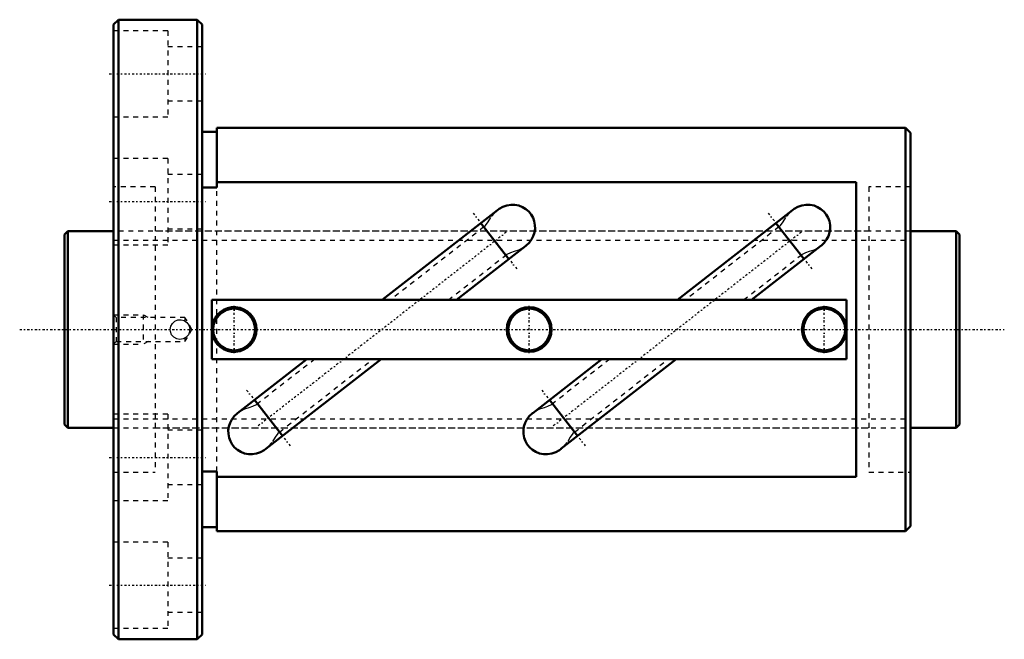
# Model space of a CAD drawing. Header units: millimetres. Extents: x -9 to 191, y -63 to 63.
import ezdxf

# ---------------------------------------------------------------- set-up
doc = ezdxf.new("R2010")
doc.units = ezdxf.units.MM
doc.linetypes.add('Center', pattern=[1.5, 0.45, -0.5, 0.05, -0.5])
doc.linetypes.add('Dashed', pattern=[2, 1, -1])
for name, color, linetype, lineweight in [('2d ConnectionPoints', 7, 'Continuous', 50), ('AM_0', 7, 'Continuous', 50), ('AM_5', 3, 'Continuous', 25), ('AM_7', 7, 'Center', 25), ('AM_9', 6, 'Dashed', 25)]:
    doc.layers.add(name, color=color, linetype=linetype, lineweight=lineweight)

# ---------------------------------------------------------------- blocks, each defined once
blk = doc.blocks.new('1_BNF_4020V_5RR_Nut_0_in_BNF4020V_5RRG1_182LC0_000_rev_0')
at = {"layer": 'AM_0'}
for p, q in [((11, 63), (10, 62)), ((27, 63), (11, 63)), ((11, 63), (11, -63)), ((28, 62), (27, 63)), ((27, 63), (27, -63)), ((10, 62), (10, -62)), ((28, 62), (28, -62)), ((31, 40.2), (28, 40.2)), ((31, 41), (31, 28.85)), ((171, 41), (31, 41)), ((172, 40), (171, 41)), ((171, 41), (171, -41)), ((172, 40), (172, -40)), ((31, 28.85), (28, 28.85)), ((161, 29.95), (31, 29.95)), ((161, -29.95), (161, 29.95)), ((88.06, 24.3), (64.63, 6)), ((148.06, 24.3), (124.63, 6)), ((90.39, 14.33), (84.66, 21.65)), ((150.39, 14.33), (144.66, 21.65)), ((79.73, 6), (93.78, 16.98)), ((139.73, 6), (153.78, 16.98)), ((159, 6), (30, 6)), ((30, 6), (30, -6)), ((159, -6), (159, 6)), ((30, -6), (159, -6)), ((49.27, -6), (35.22, -16.98)), ((40.94, -24.3), (64.37, -6)), ((109.27, -6), (95.22, -16.98)), ((100.94, -24.3), (124.37, -6)), ((38.61, -14.33), (44.34, -21.65)), ((98.61, -14.33), (104.34, -21.65)), ((28, -28.85), (31, -28.85)), ((31, -28.85), (31, -41)), ((31, -29.95), (161, -29.95)), ((171, -41), (172, -40)), ((28, -40.2), (31, -40.2)), ((31, -41), (171, -41)), ((10, -62), (11, -63)), ((27, -63), (28, -62)), ((11, -63), (27, -63))]:
    blk.add_line(p, q, dxfattribs=at)
for points in [[(88.02, 24.28), (88.36, 24.53), (89.12, 24.95), (89.93, 25.23), (90.8, 25.37), (91.6, 25.35), (92.41, 25.19), (93.13, 24.91), (93.81, 24.49), (94.39, 23.99), (94.89, 23.39), (95.27, 22.73), (95.53, 22), (95.67, 21.25), (95.68, 20.47), (95.57, 19.71), (95.32, 18.96), (94.96, 18.27), (94.48, 17.63), (93.9, 17.07), (93.75, 16.95)], [(148.02, 24.28), (148.36, 24.53), (149.12, 24.95), (149.93, 25.23), (150.8, 25.37), (151.6, 25.35), (152.41, 25.19), (153.13, 24.91), (153.81, 24.49), (154.39, 23.99), (154.89, 23.39), (155.27, 22.73), (155.53, 22), (155.67, 21.25), (155.68, 20.47), (155.57, 19.71), (155.32, 18.96), (154.96, 18.27), (154.48, 17.63), (153.9, 17.07), (153.75, 16.95)], [(40.98, -24.28), (40.64, -24.53), (39.88, -24.95), (39.07, -25.23), (38.2, -25.37), (37.4, -25.35), (36.59, -25.19), (35.87, -24.91), (35.19, -24.49), (34.61, -23.99), (34.11, -23.39), (33.73, -22.73), (33.47, -22), (33.33, -21.25), (33.32, -20.47), (33.43, -19.71), (33.68, -18.96), (34.04, -18.27), (34.52, -17.63), (35.1, -17.07), (35.25, -16.95)], [(100.98, -24.28), (100.64, -24.53), (99.88, -24.95), (99.07, -25.23), (98.2, -25.37), (97.4, -25.35), (96.59, -25.19), (95.87, -24.91), (95.19, -24.49), (94.61, -23.99), (94.11, -23.39), (93.73, -22.73), (93.47, -22), (93.33, -21.25), (93.32, -20.47), (93.43, -19.71), (93.68, -18.96), (94.04, -18.27), (94.52, -17.63), (95.1, -17.07), (95.25, -16.95)]]:
    blk.add_lwpolyline(points, dxfattribs=at)
for centre, radius in [((34.5, 0), 4.25), ((94.5, 0), 4.55), ((94.5, 0), 4.25), ((154.5, 0), 4.25)]:
    blk.add_circle(centre, radius, dxfattribs=at)
for centre, start, end in [((34.5, 0), 188.5019, 171.4981), ((154.5, 0), 8.5019, 351.4981)]:
    blk.add_arc(centre, 4.55, start, end, dxfattribs=at)
at = {"layer": 'AM_5', "linetype": 'Dashed'}
for p, q in [((10, 3), (16, 3)), ((17, 2.46), (16, 3)), ((16, 3), (16, -3)), ((10, -3), (16, -3)), ((17, -2.46), (16, -3))]:
    blk.add_line(p, q, dxfattribs=at)
at = {"layer": 'AM_7'}
for p, q in [((9.1, 52), (28.9, 52)), ((9.1, 26), (28.9, 26)), ((83.11, 23.64), (91.95, 12.33)), ((143.11, 23.64), (151.95, 12.33)), ((89.83, 19.79), (39.17, -19.79)), ((149.83, 19.79), (99.17, -19.79)), ((34.5, -4.78), (34.5, 4.78)), ((94.5, -4.78), (94.5, 4.78)), ((154.5, -4.78), (154.5, 4.78)), ((37.05, -12.33), (45.89, -23.64)), ((97.05, -12.33), (105.89, -23.64)), ((9.1, -26), (28.9, -26)), ((9.1, -52), (28.9, -52))]:
    blk.add_line(p, q, dxfattribs=at)
at = {"layer": 'AM_9'}
for p, q in [((21, 60.75), (10, 60.75)), ((21, 60.75), (21, 43.25)), ((28, 57.5), (21, 57.5)), ((21, 46.5), (28, 46.5)), ((10, 43.25), (21, 43.25)), ((21, 34.75), (10, 34.75)), ((21, 34.75), (21, 17.25)), ((28, 31.5), (21, 31.5)), ((18.45, 29), (10, 29)), ((18.45, 29), (18.45, -29)), ((31, -28.85), (31, 28.85)), ((172, 29), (163.55, 29)), ((163.55, 29), (163.55, -29)), ((21, 20.5), (28, 20.5)), ((85.29, 20.85), (66.28, 6)), ((145.28, 20.86), (126.26, 6)), ((163.55, 20), (18.45, 20)), ((10, 17.25), (21, 17.25)), ((78.08, 6), (89.76, 15.13)), ((138.1, 6), (149.77, 15.12)), ((10.54, 2.46), (10, 3)), ((24.5, 2.46), (10.54, 2.46)), ((10.54, 2.46), (10.54, -2.46)), ((25.92, 0), (24.5, 2.46)), ((24.5, 2.46), (24.5, 1.73)), ((21.51, -0.16), (21.5, 0.13)), ((24.39, 1.79), (24.5, 1.73)), ((24.5, -2.46), (25.92, 0)), ((24.5, -1.73), (24.27, -1.85)), ((24.5, -1.73), (24.5, -2.46)), ((10, -3), (10.54, -2.46)), ((10.54, -2.46), (24.5, -2.46)), ((50.92, -6), (39.24, -15.13)), ((43.71, -20.85), (62.72, -6)), ((110.9, -6), (99.23, -15.12)), ((103.72, -20.86), (122.74, -6)), ((21, -17.25), (10, -17.25)), ((21, -17.25), (21, -34.75)), ((18.45, -20), (163.55, -20)), ((28, -20.5), (21, -20.5)), ((10, -29), (18.45, -29)), ((163.55, -29), (172, -29)), ((21, -31.5), (28, -31.5)), ((10, -34.75), (21, -34.75)), ((21, -43.25), (10, -43.25)), ((21, -43.25), (21, -60.75)), ((28, -46.5), (21, -46.5)), ((21, -57.5), (28, -57.5)), ((10, -60.75), (21, -60.75))]:
    blk.add_line(p, q, dxfattribs=at)
for points in [[(85.29, 20.85), (85.62, 21.16), (86.14, 21.91), (86.83, 23), (87.7, 24), (88.02, 24.28)], [(145.29, 20.85), (145.62, 21.16), (146.14, 21.91), (146.83, 23), (147.7, 24), (148.02, 24.28)], [(93.75, 16.95), (93.22, 16.59), (92.35, 16.16), (91.42, 15.83), (90.69, 15.6), (89.98, 15.28), (89.76, 15.13)], [(153.75, 16.95), (153.22, 16.59), (152.35, 16.16), (151.42, 15.83), (150.69, 15.6), (149.98, 15.28), (149.76, 15.13)], [(21.5, 0), (21.61, 0.66), (21.94, 1.25), (22.44, 1.69), (23.06, 1.95), (23.73, 1.99), (24.37, 1.8), (24.91, 1.41), (25.3, 0.87), (25.49, 0.22), (25.45, -0.45), (25.19, -1.07), (24.75, -1.56), (24.16, -1.89), (23.49, -2), (22.84, -1.89), (22.25, -1.56), (21.8, -1.06), (21.55, -0.44), (21.5, 0)], [(35.25, -16.95), (35.78, -16.59), (36.65, -16.16), (37.58, -15.83), (38.31, -15.6), (39.02, -15.28), (39.24, -15.13)], [(95.25, -16.95), (95.78, -16.59), (96.65, -16.16), (97.58, -15.83), (98.31, -15.6), (99.02, -15.28), (99.24, -15.13)], [(43.71, -20.85), (43.38, -21.16), (42.86, -21.91), (42.17, -23), (41.3, -24), (40.98, -24.28)], [(103.71, -20.85), (103.38, -21.16), (102.86, -21.91), (102.17, -23), (101.3, -24), (100.98, -24.28)]]:
    blk.add_lwpolyline(points, dxfattribs=at)
blk.add_arc((23.5, 0), 2, 0, 2.8057, dxfattribs=at)
blk = doc.blocks.new('2_BNF_4020V_5RR000_Shaft_0_in_BNF4020V_5RRG1_182LC0_000_rev_0')
at = {"layer": 'AM_0'}
for p, q in [((0.7, 20), (0, 19.3)), ((0, 19.3), (0, -19.3)), ((10, 20), (0.7, 20)), ((0.7, 20), (0.7, -20)), ((181.3, 20), (172, 20)), ((182, 19.3), (181.3, 20)), ((181.3, 20), (181.3, -20)), ((182, 19.3), (182, -19.3)), ((0, -19.3), (0.7, -20)), ((0.7, -20), (10, -20)), ((172, -20), (181.3, -20)), ((181.3, -20), (182, -19.3))]:
    blk.add_line(p, q, dxfattribs=at)
at = {"layer": 'AM_5', "linetype": 'Dashed'}
for p, q in [((10, 18.1595), (172, 18.1595)), ((10, -18.1595), (172, -18.1595))]:
    blk.add_line(p, q, dxfattribs=at)
at = {"layer": 'AM_7'}
blk.add_line((-9.1, 0), (191.1, 0), dxfattribs=at)
at = {"layer": 'AM_9'}
for p, q in [((172, 20), (10, 20)), ((10, -20), (172, -20))]:
    blk.add_line(p, q, dxfattribs=at)

msp = doc.modelspace()

# ---------------------------------------------------------------- linework, layer by layer
at = {"layer": '2d ConnectionPoints'}
for p in [(0, 0), (10, 0)]:
    msp.add_point(p, dxfattribs=at)

# ---------------------------------------------------------------- block references
for name in ['1_BNF_4020V_5RR_Nut_0_in_BNF4020V_5RRG1_182LC0_000_rev_0', '2_BNF_4020V_5RR000_Shaft_0_in_BNF4020V_5RRG1_182LC0_000_rev_0']:
    msp.add_blockref(name, (0, 0))

doc.saveas('drawing.dxf')
